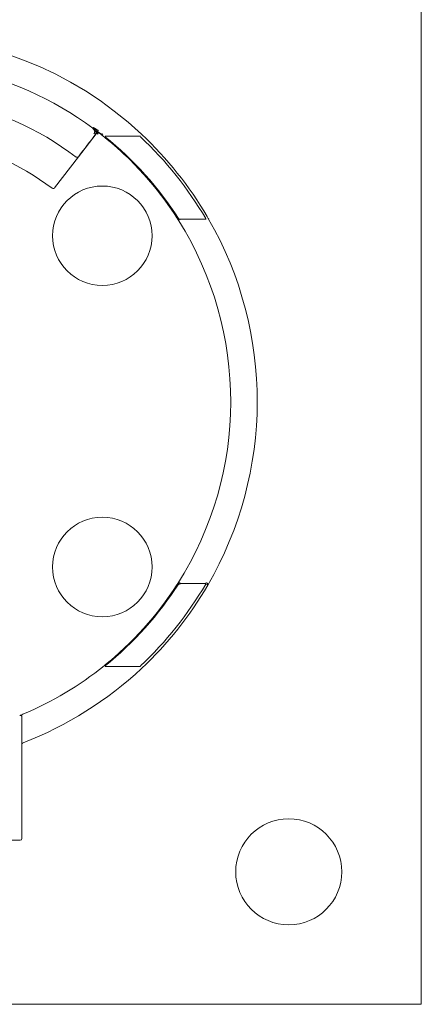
# Model space of a CAD drawing. Header units: millimetres. Extents: x 564.8 to 596.8, y 285.7 to 332.7.
# Tile 4 of 5: x 584.6 to 596.8, y 285.7 to 315.4. Entities that reach past the tile are written whole.
import ezdxf

# ---------------------------------------------------------------- set-up
doc = ezdxf.new("R2010")
doc.units = ezdxf.units.MM
doc.layers.add('1', color=7, linetype='Continuous', true_color=0xffffff)

msp = doc.modelspace()

# ---------------------------------------------------------------- linework, layer by layer
at = {"layer": '1', "color": 7, "linetype": 'Continuous', "lineweight": 18}
for p, q in [((596.755, 332.696), (596.755, 285.696)), ((586.839, 312.127), (586.85, 312.142)), ((586.85, 312.142), (586.864, 312.162)), ((586.948, 311.985), (586.942, 311.977)), ((586.95, 311.988), (586.956, 311.995)), ((587.124, 311.946), (587.115, 311.934)), ((587.146, 311.974), (587.124, 311.946)), ((586.408, 311.279), (585.686, 310.336)), ((584.705, 290.696), (584.705, 293.611)), ((581.555, 290.646), (584.655, 290.646)), ((596.755, 285.696), (564.755, 285.696))]:
    msp.add_line(p, q, dxfattribs=at)
at = {"layer": '1', "color": 7, "linetype": 'Continuous', "lineweight": 13}
for p, q in [((586.409, 311.28), (586.941, 311.975)), ((587.213, 311.896), (588.28, 311.896)), ((586.408, 311.279), (585.686, 310.336)), ((590.268, 309.396), (589.449, 309.396)), ((590.25, 298.396), (589.479, 298.396)), ((588.28, 295.896), (587.213, 295.896)), ((584.636, 294.409), (584.641, 294.411)), ((584.705, 290.696), (584.705, 293.611)), ((581.555, 290.646), (584.655, 290.646))]:
    msp.add_line(p, q, dxfattribs=at)
at = {"layer": '1', "color": 7, "linetype": 'Continuous', "lineweight": 18}
msp.add_circle((592.755, 289.696), 1.6, dxfattribs=at)
at = {"layer": '1', "color": 7, "linetype": 'Continuous', "lineweight": 13}
for centre, radius, start, end in [((580.755, 303.896), 11.05, 46.84, 133.16), ((580.755, 303.896), 10.25, 53.5331, 78.6649), ((580.755, 303.896), 9.25, 52.8695, 79.3285), ((580.755, 303.896), 8.06, 52.9147, 79.2833), ((580.755, 303.896), 10.25, 51.6477, 52.1623), ((580.755, 303.896), 10.25, 51.171, 51.6485), ((580.755, 303.896), 10.25, 49.7979, 51.1702), ((580.755, 303.896), 10.25, 46.5526, 47.9657), ((585.646, 310.366), 0.05, 232.9147, 322.5614), ((580.755, 303.896), 10.25, 32.1171, 33.3568), ((580.755, 303.896), 11.05, 329.8539, 29.8563), ((580.755, 303.896), 10.25, 327.5654, 32.1176), ((580.755, 303.896), 10.25, 326.6896, 327.5687), ((580.755, 303.896), 10.25, 308.8295, 310.229), ((580.755, 303.896), 10.25, 311.8195, 312.0573), ((580.755, 303.896), 10.25, 292.8518, 308.829), ((580.755, 303.896), 11.05, 291.1223, 313.16)]:
    msp.add_arc(centre, radius, start, end, dxfattribs=at)
at = {"layer": '1', "color": 7, "linetype": 'Continuous', "lineweight": 18}
for centre, radius, start, end in [((580.755, 303.896), 11.05, 46.84, 133.16), ((580.755, 303.896, 0), 9.25, 52.8695, 79.3285), ((580.755, 303.896, 0), 8.06, 52.9147, 79.2833), ((586.996, 311.964), 0.05, 97.421, 142.5614), ((586.996, 311.964), 0.05, 74.8545, 97.421), ((580.755, 303.896, 0), 10.25, 51.171, 51.6485), ((580.755, 303.857), 10.3, 32.6303, 51.171), ((580.755, 303.857), 11, 30.3249, 46.84), ((586.369, 311.311, 0), 0.05, 232.8695, 322.5614), ((585.646, 310.366), 0.05, 232.9147, 322.5614), ((587.13, 308.896), 1.5, 90, 270), ((587.13, 308.896), 1.5, 270, 90), ((580.755, 303.896, 0), 11.05, 329.8561, 29.8563), ((580.755, 303.896, 0), 10.25, 327.5677, 32.1176), ((587.13, 298.896), 1.5, 90, 270), ((587.13, 298.896), 1.5, 270, 90), ((580.755, 303.935), 10.3, 308.829, 327.4182), ((580.755, 303.935), 11, 313.16, 329.6751), ((580.755, 303.896, 0), 10.25, 292.8518, 308.829), ((580.755, 303.896, 0), 11.05, 291.1223, 313.16), ((584.655, 290.696), 0.05, 270, 0)]:
    msp.add_arc(centre, radius, start, end, dxfattribs=at)
for points, knots in [([(586.839, 312.127), (586.843, 312.125), (586.846, 312.122), (586.854, 312.116), (586.857, 312.113), (586.865, 312.107), (586.868, 312.104), (586.875, 312.097), (586.878, 312.094), (586.883, 312.087), (586.886, 312.083), (586.89, 312.075), (586.892, 312.071), (586.895, 312.063), (586.896, 312.058), (586.898, 312.051), (586.899, 312.049), (586.899, 312.046)], [0, 0, 0, 0, 0.117598, 0.117598, 0.241874, 0.241874, 0.370803, 0.370803, 0.504017, 0.504017, 0.639654, 0.639654, 0.773312, 0.773312, 0.91586, 0.91586, 1, 1, 1, 1]), ([(587.006, 312.069), (587.002, 312.071), (586.998, 312.074), (586.989, 312.08), (586.984, 312.083), (586.974, 312.089), (586.969, 312.092), (586.958, 312.099), (586.953, 312.103), (586.939, 312.112), (586.931, 312.117), (586.917, 312.126), (586.911, 312.13), (586.9, 312.137), (586.896, 312.14), (586.889, 312.145), (586.885, 312.147), (586.88, 312.151), (586.878, 312.153), (586.874, 312.155), (586.872, 312.157), (586.869, 312.159), (586.868, 312.159), (586.866, 312.161), (586.865, 312.161), (586.864, 312.162)], [0, 0, 0, 0, 0.07296, 0.07296, 0.149706, 0.149706, 0.231793, 0.231793, 0.322784, 0.322784, 0.447341, 0.447341, 0.554324, 0.554324, 0.642588, 0.642588, 0.723119, 0.723119, 0.796921, 0.796921, 0.868108, 0.868108, 0.935987, 0.935987, 1, 1, 1, 1]), ([(586.899, 312.046), (586.9, 312.041), (586.9, 312.036), (586.899, 312.025), (586.899, 312.02), (586.896, 312.01), (586.895, 312.004), (586.891, 311.997), (586.89, 311.994), (586.888, 311.989), (586.887, 311.987), (586.885, 311.984), (586.884, 311.983), (586.882, 311.981), (586.882, 311.98), (586.881, 311.979), (586.88, 311.978), (586.879, 311.976), (586.878, 311.975), (586.877, 311.974), (586.877, 311.973), (586.876, 311.973), (586.876, 311.972), (586.876, 311.972)], [0, 0, 0, 0, 0.168611, 0.168611, 0.347734, 0.347734, 0.545164, 0.545164, 0.666857, 0.666857, 0.749037, 0.749037, 0.811778, 0.811778, 0.861926, 0.861926, 0.902171, 0.902171, 0.951085, 0.951085, 0.987281, 0.987281, 1, 1, 1, 1]), ([(586.942, 311.976), (586.942, 311.977), (586.942, 311.977), (586.943, 311.978), (586.944, 311.979), (586.945, 311.98), (586.945, 311.981), (586.947, 311.983), (586.947, 311.984), (586.949, 311.986), (586.95, 311.987), (586.95, 311.988)], [0, 0, 0, 0, 0.178657, 0.178657, 0.365504, 0.365504, 0.568617, 0.568617, 0.792226, 0.792226, 1, 1, 1, 1]), ([(586.996, 311.964), (586.99, 311.968), (586.985, 311.972), (586.976, 311.98), (586.971, 311.983), (586.964, 311.989), (586.961, 311.991), (586.957, 311.994), (586.956, 311.995), (586.956, 311.995)], [0, 0, 0, 0, 0.250993, 0.250993, 0.501986, 0.501986, 0.752979, 0.752979, 1, 1, 1, 1]), ([(586.978, 312.026), (586.981, 312.022), (586.986, 312.016), (586.99, 312.013), (586.989, 312.014), (586.989, 312.014)], [0, 0, 0, 0, 0.333404, 0.666808, 1, 1, 1, 1]), ([(587.008, 312.013), (587.008, 312.013), (587.011, 312.011), (587.017, 312.009), (587.024, 312.005), (587.027, 312.002)], [0, 0, 0, 0, 0.50778, 0.790675, 1, 1, 1, 1]), ([(587.046, 311.989), (587.048, 311.987), (587.05, 311.986), (587.055, 311.982), (587.058, 311.979), (587.064, 311.974), (587.067, 311.972), (587.073, 311.967), (587.076, 311.965), (587.082, 311.961), (587.085, 311.958), (587.09, 311.954), (587.093, 311.952), (587.097, 311.949), (587.098, 311.948), (587.1, 311.946), (587.101, 311.946), (587.102, 311.944), (587.103, 311.944), (587.105, 311.943), (587.105, 311.942), (587.107, 311.941), (587.107, 311.941), (587.108, 311.94), (587.109, 311.939), (587.11, 311.938), (587.111, 311.938), (587.112, 311.937), (587.113, 311.936), (587.114, 311.936), (587.114, 311.935), (587.115, 311.935), (587.115, 311.934), (587.115, 311.934)], [0, 0, 0, 0, 0.124283, 0.124283, 0.280422, 0.280422, 0.416751, 0.416751, 0.534978, 0.534978, 0.643643, 0.643643, 0.743653, 0.743653, 0.80774, 0.80774, 0.834863, 0.834863, 0.870247, 0.870247, 0.891123, 0.891123, 0.910673, 0.910673, 0.928456, 0.928456, 0.949893, 0.949893, 0.974947, 0.974947, 0.993401, 0.993401, 1, 1, 1, 1]), ([(584.736, 294.451), (584.714, 294.442), (584.679, 294.427), (584.644, 294.412), (584.636, 294.409), (584.636, 294.409)], [0, 0, 0, 0, 0.429139, 0.715231, 1, 1, 1, 1]), ([(584.705, 294.363), (584.705, 294.372), (584.7, 294.391), (584.675, 294.414), (584.649, 294.415), (584.636, 294.409)], [0, 0, 0, 0, 0.285714, 0.571429, 1, 1, 1, 1]), ([(584.705, 293.611), (584.705, 293.774), (584.705, 294.045), (584.705, 294.306), (584.705, 294.363), (584.705, 294.363)], [0, 0, 0, 0, 0.428571, 0.714286, 1, 1, 1, 1]), ([(584.705, 293.542), (584.705, 293.55), (584.711, 293.57), (584.727, 293.584), (584.737, 293.588)], [0, 0, 0, 0, 0.428571, 1, 1, 1, 1])]:
    msp.add_open_spline(points, degree=3, knots=knots, dxfattribs=at)
for points, degree in [([(586.978, 312.026), (586.975, 312.03), (586.969, 312.038), (586.951, 312.058), (586.908, 312.098), (586.869, 312.128), (586.85, 312.142)], 3), ([(586.978, 312.026), (586.98, 312.03), (586.985, 312.037), (586.993, 312.051), (587.002, 312.063), (587.006, 312.069)], 3), ([(586.409, 311.28), (586.586, 311.512), (586.764, 311.744), (586.942, 311.976)], 3), ([(586.978, 312.026), (586.971, 312.029), (586.956, 312.033), (586.931, 312.041), (586.911, 312.043), (586.899, 312.046)], 3), ([(586.978, 312.026), (586.973, 312.026), (586.964, 312.023), (586.95, 312.012), (586.931, 311.987), (586.918, 311.969), (586.912, 311.961)], 3), ([(586.942, 311.976), (586.935, 311.967), (586.924, 311.962), (586.912, 311.961)], 3), ([(586.978, 312.026), (586.976, 312.023), (586.971, 312.016), (586.959, 312), (586.953, 311.991), (586.95, 311.988)], 3), ([(586.978, 312.026), (586.983, 312.027), (586.994, 312.026), (587.018, 312.017), (587.069, 311.988), (587.106, 311.96), (587.124, 311.946)], 3), ([(586.978, 312.026), (586.985, 312.024), (586.999, 312.018), (587.022, 312.007), (587.037, 311.996), (587.046, 311.989)], 3), ([(586.996, 311.964), (587.004, 311.976), (587.002, 311.992), (586.994, 312.009)], 3), ([(587.182, 311.881), (588.043, 311.188), (588.791, 310.354), (589.388, 309.423)], 3), ([(590.293, 309.475), (589.757, 310.392), (589.088, 311.23), (588.314, 311.956)], 3), ([(589.388, 309.423), (589.4, 309.403), (589.419, 309.374), (589.437, 309.346)], 3), ([(589.43, 309.411), (589.442, 309.401), (589.461, 309.387), (589.479, 309.372)], 3), ([(590.339, 309.397), (590.322, 309.426), (590.305, 309.455), (590.293, 309.475)], 3), ([(589.407, 298.399), (589.398, 298.386), (589.39, 298.372), (589.381, 298.359)], 3), ([(589.452, 298.416), (589.433, 298.42), (589.415, 298.412), (589.407, 298.399)], 3), ([(589.41, 298.404), (589.408, 298.401), (589.407, 298.399)], 2), ([(589.407, 298.399), (589.408, 298.401), (589.419, 298.397), (589.434, 298.388)], 3), ([(589.434, 298.388), (589.441, 298.395), (589.447, 298.405), (589.452, 298.416)], 3), ([(589.479, 298.42), (589.469, 298.416), (589.459, 298.415), (589.452, 298.416)], 3), ([(590.289, 298.41), (590.278, 298.417), (590.264, 298.42), (590.25, 298.42)], 3), ([(590.311, 298.347), (590.322, 298.366), (590.313, 298.396), (590.289, 298.41)], 3), ([(589.381, 298.359), (588.786, 297.432), (588.04, 296.602), (587.182, 295.911)], 3), ([(588.314, 295.836), (589.097, 296.57), (589.772, 297.419), (590.311, 298.347)], 3), ([(589.434, 298.388), (589.448, 298.383), (589.463, 298.381), (589.479, 298.381)], 3), ([(590.271, 298.378), (590.295, 298.365), (590.313, 298.35), (590.311, 298.347)], 3)]:
    msp.add_open_spline(points, degree=degree, dxfattribs=at)

doc.saveas('drawing.dxf')
